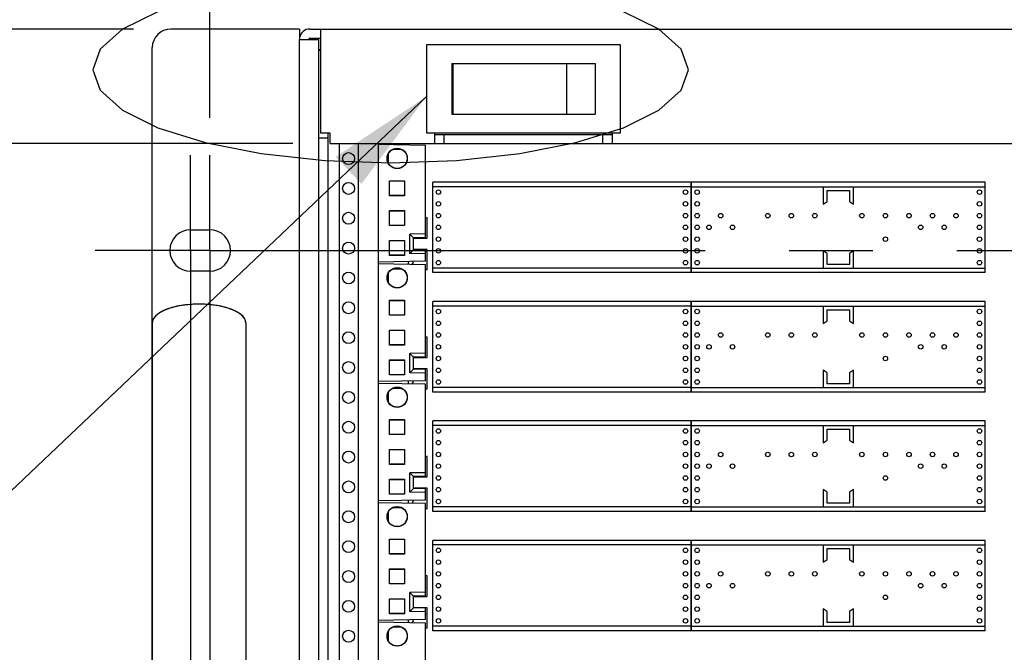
# Model space of a CAD drawing. Header units: inches. Extents: x 0 to 34, y 0 to 22.
# Tile 5 of 31: x 4.8 to 6.5, y 15.7 to 16.8. Entities that reach past the tile are written whole.
import ezdxf

# ---------------------------------------------------------------- set-up
doc = ezdxf.new("R2010")
doc.units = ezdxf.units.IN
doc.header["$LTSCALE"] = 1.87
doc.header["$MEASUREMENT"] = 0
doc.linetypes.add('CENTER', pattern=[0.6, 0.375, -0.075, 0.075, -0.075])
doc.linetypes.add('PHANTOM', pattern=[0.8, 0.45, -0.05, 0.1, -0.05, 0.1, -0.05])
doc.layers.get('0').update_dxf_attribs({"linetype": 'CONTINUOUS'})
for name, color, linetype in [('COSMETIC', 7, 'CONTINUOUS'), ('DEFAULT_1', 7, 'CENTER'), ('DEFAULT_3', 7, 'PHANTOM'), ('DETAIL', 7, 'CONTINUOUS'), ('DIMENSIONS', 7, 'CONTINUOUS')]:
    doc.layers.add(name, color=color, linetype=linetype)
doc.styles.get("Standard").update_dxf_attribs({"font": 'txt', "width": 0.8})
doc.dimstyles.new('DIMSTYLE_2', dxfattribs={"dimtxt": 0.125, "dimasz": 0.18, "dimexe": 0.18, "dimexo": 0.0625, "dimgap": 0.09, "dimtad": 0, "dimtih": 1, "dimtoh": 1, "dimlfac": 4, "dimzin": 4, "dimdsep": 46, "dimtxsty": 'STANDARD', "dimblk": '_FILLED', "dimblk1": '_FILLED', "dimblk2": '_FILLED', "dimcen": 0.09, "dimadec": 0, "dimazin": 0, "dimtp": 0.03, "dimtm": 0.03, "dimtfac": 1, "dimtofl": 0, "dimtmove": 0, "dimatfit": 3, "dimldrblk": '_FILLED', "dimfxl": 1, "dimtolj": 1, "dimtzin": 4, "dimarcsym": 0})

# ---------------------------------------------------------------- blocks, each defined once
blk = doc.blocks.new('_FILLED')
at = {"color": 0, "linetype": 'BYBLOCK'}
blk.add_solid([(0, 0), (-1, 0.1736), (-1, -0.1736)], dxfattribs=at)
blk = doc.blocks.new('*D2')
at = {"layer": 'DIMENSIONS', "color": 2, "linetype": 'CONTINUOUS'}
for p, q in [((5.0074, 16.758), (1.9136, 16.758)), ((2.0386, 16.758), (2.0386, 15.7985)), ((2.0386, 15.016), (2.0386, 15.361)), ((5.0074, 15.016), (1.9136, 15.016))]:
    blk.add_line(p, q, dxfattribs=at)
at = {"layer": 'DIMENSIONS', "color": 2, "linetype": 'CONTINUOUS', "xscale": 0.18, "yscale": 0.18, "zscale": 0.18}
for p, rotation in [((2.0386, 16.758), 90), ((2.0386, 15.016), 270)]:
    blk.add_blockref('_FILLED', p, dxfattribs=dict(at, rotation=rotation))
at = {"layer": 'DIMENSIONS', "color": 2, "linetype": 'CONTINUOUS', "width": 0.8}
for s, p in [('6.97', (1.7886, 15.611)), ('[', (1.7886, 15.4235)), (']', (2.1886, 15.4235)), ('177', (1.8886, 15.4235))]:
    blk.add_text(s, height=0.125, dxfattribs=at).set_placement(p)
blk = doc.blocks.new('*D3')
at = {"layer": 'DIMENSIONS', "color": 2, "linetype": 'CONTINUOUS'}
for p, q in [((5.0074, 16.758), (1.1636, 16.758)), ((1.2886, 16.758), (1.2886, 16.2631)), ((1.2886, 14.8832), (1.2886, 15.8256)), ((5.338, 14.8832), (1.1636, 14.8832))]:
    blk.add_line(p, q, dxfattribs=at)
at = {"layer": 'DIMENSIONS', "color": 2, "linetype": 'CONTINUOUS', "xscale": 0.18, "yscale": 0.18, "zscale": 0.18}
for p, rotation in [((1.2886, 16.758), 90), ((1.2886, 14.8832), 270)]:
    blk.add_blockref('_FILLED', p, dxfattribs=dict(at, rotation=rotation))
at = {"layer": 'DIMENSIONS', "color": 2, "linetype": 'CONTINUOUS', "width": 0.8}
for s, p in [('7.50', (0.9386, 16.0756)), ('[', (0.9386, 15.8881)), ('190.5', (1.0386, 15.8881)), (']', (1.5386, 15.8881))]:
    blk.add_text(s, height=0.125, dxfattribs=at).set_placement(p)
blk = doc.blocks.new('*D28')
at = {"layer": 'DIMENSIONS', "color": 2, "linetype": 'CONTINUOUS'}
for p, q in [((5.1349, 16.6093), (5.1349, 17.633)), ((5.2849, 16.8205), (5.2849, 17.633)), ((5.1349, 17.508), (4.7802, 17.508)), ((5.2849, 17.508), (5.6449, 17.508))]:
    blk.add_line(p, q, dxfattribs=at)
at = {"layer": 'DIMENSIONS', "color": 2, "linetype": 'CONTINUOUS', "xscale": 0.18, "yscale": 0.18, "zscale": 0.18}
blk.add_blockref('_FILLED', (5.1349, 17.508), dxfattribs=at)
at = {"layer": 'DIMENSIONS', "color": 2, "linetype": 'CONTINUOUS', "xscale": 0.18, "yscale": 0.18, "zscale": 0.18, "rotation": 180}
blk.add_blockref('_FILLED', (5.2849, 17.508), dxfattribs=at)
at = {"layer": 'DIMENSIONS', "color": 2, "linetype": 'CONTINUOUS', "width": 0.8}
for s, p in [('[', (4.1177, 17.4455)), (']', (4.6177, 17.4455)), ('.60', (3.6927, 17.4455)), ('15.2', (4.2177, 17.4455))]:
    blk.add_text(s, height=0.125, dxfattribs=at).set_placement(p)
blk = doc.blocks.new('*D30')
at = {"layer": 'DIMENSIONS', "color": 2, "linetype": 'CONTINUOUS'}
for p, q in [((2.7886, 17.1192), (2.5983, 17.1192)), ((2.7886, 16.758), (2.7886, 17.1192)), ((5.0074, 16.758), (2.6636, 16.758)), ((5.2739, 16.566), (2.6636, 16.566)), ((2.7886, 16.566), (2.7886, 16.206))]:
    blk.add_line(p, q, dxfattribs=at)
at = {"layer": 'DIMENSIONS', "color": 2, "linetype": 'CONTINUOUS', "xscale": 0.18, "yscale": 0.18, "zscale": 0.18}
for p, rotation in [((2.7886, 16.758), 270), ((2.7886, 16.566), 90)]:
    blk.add_blockref('_FILLED', p, dxfattribs=dict(at, rotation=rotation))
at = {"layer": 'DIMENSIONS', "color": 2, "linetype": 'CONTINUOUS', "width": 0.8}
for s, p in [('[', (1.9358, 17.0567)), ('19.5', (2.0358, 17.0567)), (']', (2.4358, 17.0567)), ('.77', (1.5108, 17.0567))]:
    blk.add_text(s, height=0.125, dxfattribs=at).set_placement(p)
blk = doc.blocks.new('*D31')
at = {"layer": 'DIMENSIONS', "color": 2, "linetype": 'CONTINUOUS'}
for p, q in [((5.2739, 16.566), (2.6636, 16.566)), ((2.7886, 16.566), (2.7886, 16.1661)), ((2.7886, 15.166), (2.7886, 15.7286)), ((5.2739, 15.166), (2.6636, 15.166))]:
    blk.add_line(p, q, dxfattribs=at)
at = {"layer": 'DIMENSIONS', "color": 2, "linetype": 'CONTINUOUS', "xscale": 0.18, "yscale": 0.18, "zscale": 0.18}
for p, rotation in [((2.7886, 16.566), 90), ((2.7886, 15.166), 270)]:
    blk.add_blockref('_FILLED', p, dxfattribs=dict(at, rotation=rotation))
at = {"layer": 'DIMENSIONS', "color": 2, "linetype": 'CONTINUOUS', "width": 0.8}
for s, p in [('5.60', (2.4386, 15.9786)), ('[', (2.4386, 15.7911)), ('142.2', (2.5386, 15.7911)), (']', (3.0386, 15.7911))]:
    blk.add_text(s, height=0.125, dxfattribs=at).set_placement(p)

msp = doc.modelspace()

# ---------------------------------------------------------------- linework, layer by layer
at = {"color": 3, "linetype": 'CONTINUOUS'}
for p, q in [((5.28489, 16.75801), (5.06989, 16.75801)), ((5.28489, 16.75801), (5.28489, 16.74051)), ((5.30239, 16.75801), (9.51739, 16.75801)), ((5.32089, 16.58351), (5.32089, 16.75801)), ((5.03864, 15.04726), (5.03864, 16.72676)), ((5.31739, 16.72376), (5.32089, 16.72376)), ((5.33639, 16.58351), (5.32089, 16.58351)), ((5.33289, 15.14851), (5.33289, 16.58351)), ((5.33639, 16.56601), (5.33639, 16.58351)), ((5.51126, 16.56601), (5.51126, 16.58351)), ((5.80851, 16.56601), (5.80851, 16.58351)), ((5.33639, 16.56601), (6.59964, 16.56601)), ((5.46739, 16.56601), (5.46739, 16.56359)), ((5.10289, 16.42176), (5.13489, 16.42176)), ((5.13489, 16.35226), (5.10289, 16.35226))]:
    msp.add_line(p, q, dxfattribs=at)
at = {"color": 7, "linetype": 'CONTINUOUS'}
for p, q in [((5.28489, 15.03351), (5.28489, 16.74051)), ((5.28489, 16.74051), (5.31739, 16.74051)), ((5.30239, 16.74251), (5.32089, 16.74251)), ((5.31739, 15.03351), (5.31739, 16.74051)), ((5.49751, 16.73176), (5.49751, 16.58401)), ((5.82226, 16.73176), (5.49751, 16.73176)), ((5.82226, 16.58401), (5.82226, 16.73176)), ((5.32089, 16.72201), (5.31739, 16.72201)), ((5.53989, 16.70026), (5.53989, 16.61551)), ((5.53989, 16.70026), (5.77989, 16.70026)), ((5.54155, 16.70026), (5.54155, 16.61551)), ((5.73197, 16.70026), (5.73197, 16.61551)), ((5.77989, 16.70026), (5.77989, 16.61551)), ((5.53989, 16.61551), (5.77989, 16.61551)), ((5.31739, 16.57601), (5.33289, 16.57601)), ((5.49751, 16.58401), (5.82226, 16.58401)), ((5.51126, 16.58151), (5.80851, 16.58151)), ((5.52701, 16.56601), (5.52701, 16.58151)), ((5.79276, 16.56601), (5.79276, 16.58151)), ((5.35114, 16.56601), (5.35114, 15.16601)), ((5.38314, 16.56601), (5.38314, 15.16601)), ((5.41639, 16.56601), (5.41639, 15.16601)), ((5.49566, 16.56309), (5.41639, 16.56448)), ((5.49566, 16.40863), (5.49566, 16.56309)), ((5.43416, 16.53269), (5.43416, 16.54984)), ((5.44154, 16.55648), (5.4554, 16.55648)), ((5.45522, 16.55648), (5.45522, 16.55656)), ((5.4356, 16.47866), (5.4356, 16.50378)), ((5.4356, 16.50378), (5.43585, 16.50353)), ((5.4356, 16.50378), (5.46074, 16.50378)), ((5.43585, 16.47891), (5.43585, 16.50353)), ((5.43585, 16.50353), (5.46048, 16.50352)), ((5.46074, 16.50378), (5.46048, 16.50352)), ((5.46048, 16.50352), (5.46048, 16.47892)), ((5.46074, 16.50378), (5.46074, 16.47866)), ((5.5081, 16.34997), (5.5081, 16.50155)), ((5.94018, 16.50155), (5.5081, 16.50155)), ((5.94018, 16.4938), (5.5081, 16.4938)), ((5.94018, 16.34997), (5.94018, 16.50155)), ((5.9411, 16.34997), (5.9411, 16.50155)), ((6.43224, 16.50155), (5.9411, 16.50155)), ((5.9411, 16.4938), (6.43224, 16.4938)), ((6.16142, 16.4938), (6.16142, 16.4648)), ((6.21192, 16.4648), (6.21192, 16.4938)), ((6.43224, 16.34997), (6.43224, 16.50155)), ((5.4356, 16.47866), (5.43585, 16.47891)), ((5.46074, 16.47866), (5.4356, 16.47866)), ((5.46048, 16.47892), (5.43585, 16.47891)), ((5.46074, 16.47866), (5.46048, 16.47892)), ((6.16792, 16.4693), (6.16792, 16.48767)), ((6.16792, 16.48767), (6.20542, 16.48767)), ((6.20542, 16.48767), (6.20542, 16.4693)), ((6.16142, 16.4648), (6.16792, 16.4693)), ((6.20542, 16.4693), (6.21192, 16.4648)), ((5.4356, 16.42872), (5.4356, 16.45383)), ((5.4356, 16.45383), (5.43585, 16.45358)), ((5.4356, 16.45383), (5.46074, 16.45383)), ((5.43585, 16.42896), (5.43585, 16.45358)), ((5.43585, 16.45358), (5.46048, 16.45357)), ((5.46074, 16.45383), (5.46048, 16.45357)), ((5.46048, 16.45357), (5.46048, 16.42897)), ((5.46074, 16.45383), (5.46074, 16.42872)), ((5.4356, 16.42872), (5.43585, 16.42896)), ((5.46074, 16.42872), (5.4356, 16.42872)), ((5.46048, 16.42897), (5.43585, 16.42896)), ((5.46074, 16.42872), (5.46048, 16.42897)), ((5.49864, 16.44201), (5.49566, 16.44201)), ((5.49864, 16.40776), (5.49864, 16.44201)), ((5.49566, 16.41488), (5.46966, 16.41442)), ((5.46966, 16.38214), (5.46966, 16.41442)), ((5.46966, 16.41442), (5.47591, 16.40828)), ((5.4356, 16.37877), (5.4356, 16.40388)), ((5.4356, 16.40388), (5.43585, 16.40363)), ((5.4356, 16.40388), (5.46074, 16.40388)), ((5.43585, 16.37902), (5.43585, 16.40363)), ((5.43585, 16.40363), (5.46048, 16.40363)), ((5.46074, 16.40388), (5.46048, 16.40363)), ((5.46048, 16.40363), (5.46048, 16.37902)), ((5.46074, 16.40388), (5.46074, 16.37877)), ((5.49566, 16.40863), (5.47591, 16.40828)), ((5.47591, 16.38828), (5.47591, 16.40828)), ((5.47591, 16.40776), (5.49864, 16.40776)), ((5.4356, 16.37877), (5.43585, 16.37902)), ((5.46074, 16.37877), (5.4356, 16.37877)), ((5.46048, 16.37902), (5.43585, 16.37902)), ((5.46074, 16.37877), (5.46048, 16.37902)), ((5.46966, 16.38214), (5.47591, 16.38828)), ((5.49566, 16.38169), (5.46966, 16.38214)), ((5.49864, 16.38876), (5.47591, 16.38876)), ((5.49566, 16.38794), (5.47591, 16.38828)), ((5.49566, 16.36892), (5.49566, 16.38794)), ((5.49864, 16.35451), (5.49864, 16.38876)), ((6.16142, 16.38672), (6.16142, 16.35772)), ((6.16792, 16.38222), (6.16142, 16.38672)), ((6.16792, 16.36385), (6.16792, 16.38222)), ((6.21192, 16.38672), (6.20542, 16.38222)), ((6.20542, 16.38222), (6.20542, 16.36385)), ((6.21192, 16.35772), (6.21192, 16.38672)), ((5.49566, 16.36892), (5.41639, 16.36754)), ((5.49566, 16.36309), (5.41639, 16.36448)), ((5.46739, 16.36359), (5.46739, 16.36843)), ((5.47539, 16.36701), (5.47314, 16.36349)), ((5.47539, 16.36701), (5.47539, 16.36857)), ((5.49566, 16.20863), (5.49566, 16.36309)), ((6.20542, 16.36385), (6.16792, 16.36385)), ((5.43416, 16.33269), (5.43416, 16.34984)), ((5.44154, 16.35648), (5.4554, 16.35648)), ((5.45522, 16.35648), (5.45522, 16.35656)), ((5.49864, 16.35451), (5.49566, 16.35451)), ((5.94018, 16.35772), (5.5081, 16.35772)), ((5.94018, 16.34997), (5.5081, 16.34997)), ((5.9411, 16.35772), (6.43224, 16.35772)), ((6.43224, 16.34997), (5.9411, 16.34997)), ((5.11726, 16.29713), (5.11651, 16.29713)), ((5.4356, 16.27866), (5.4356, 16.30378)), ((5.4356, 16.30378), (5.43585, 16.30353)), ((5.4356, 16.30378), (5.46074, 16.30378)), ((5.43585, 16.27891), (5.43585, 16.30353)), ((5.43585, 16.30353), (5.46048, 16.30352)), ((5.46074, 16.30378), (5.46048, 16.30352)), ((5.46048, 16.30352), (5.46048, 16.27892)), ((5.46074, 16.30378), (5.46074, 16.27866)), ((5.5081, 16.14997), (5.5081, 16.30155)), ((5.94018, 16.30155), (5.5081, 16.30155)), ((5.94018, 16.2938), (5.5081, 16.2938)), ((5.94018, 16.14997), (5.94018, 16.30155)), ((5.9411, 16.14997), (5.9411, 16.30155)), ((6.43224, 16.30155), (5.9411, 16.30155)), ((5.9411, 16.2938), (6.43224, 16.2938)), ((6.16142, 16.2938), (6.16142, 16.2648)), ((6.21192, 16.2648), (6.21192, 16.2938)), ((6.43224, 16.14997), (6.43224, 16.30155)), ((5.4356, 16.27866), (5.43585, 16.27891)), ((5.46074, 16.27866), (5.4356, 16.27866)), ((5.46048, 16.27892), (5.43585, 16.27891)), ((5.46074, 16.27866), (5.46048, 16.27892)), ((6.16792, 16.2693), (6.16792, 16.28767)), ((6.16792, 16.28767), (6.20542, 16.28767)), ((6.20542, 16.28767), (6.20542, 16.2693)), ((5.03876, 16.26588), (5.03876, 15.50813)), ((5.19501, 16.26588), (5.19446, 16.26959)), ((5.19501, 16.26588), (5.19501, 15.50813)), ((6.16142, 16.2648), (6.16792, 16.2693)), ((6.20542, 16.2693), (6.21192, 16.2648)), ((5.4356, 16.22872), (5.4356, 16.25383)), ((5.4356, 16.25383), (5.43585, 16.25358)), ((5.4356, 16.25383), (5.46074, 16.25383)), ((5.43585, 16.22896), (5.43585, 16.25358)), ((5.43585, 16.25358), (5.46048, 16.25357)), ((5.46074, 16.25383), (5.46048, 16.25357)), ((5.46048, 16.25357), (5.46048, 16.22897)), ((5.46074, 16.25383), (5.46074, 16.22872)), ((5.4356, 16.22872), (5.43585, 16.22896)), ((5.46074, 16.22872), (5.4356, 16.22872)), ((5.46048, 16.22897), (5.43585, 16.22896)), ((5.46074, 16.22872), (5.46048, 16.22897)), ((5.49864, 16.24201), (5.49566, 16.24201)), ((5.49864, 16.20776), (5.49864, 16.24201)), ((5.49566, 16.21488), (5.46966, 16.21442)), ((5.46966, 16.18214), (5.46966, 16.21442)), ((5.46966, 16.21442), (5.47591, 16.20828)), ((5.4356, 16.17877), (5.4356, 16.20388)), ((5.4356, 16.20388), (5.43585, 16.20363)), ((5.4356, 16.20388), (5.46074, 16.20388)), ((5.43585, 16.17902), (5.43585, 16.20363)), ((5.43585, 16.20363), (5.46048, 16.20363)), ((5.46074, 16.20388), (5.46048, 16.20363)), ((5.46048, 16.20363), (5.46048, 16.17902)), ((5.46074, 16.20388), (5.46074, 16.17877)), ((5.49566, 16.20863), (5.47591, 16.20828)), ((5.47591, 16.18828), (5.47591, 16.20828)), ((5.47591, 16.20776), (5.49864, 16.20776)), ((5.4356, 16.17877), (5.43585, 16.17902)), ((5.46074, 16.17877), (5.4356, 16.17877)), ((5.46048, 16.17902), (5.43585, 16.17902)), ((5.46074, 16.17877), (5.46048, 16.17902)), ((5.46966, 16.18214), (5.47591, 16.18828)), ((5.49566, 16.18169), (5.46966, 16.18214)), ((5.49864, 16.18876), (5.47591, 16.18876)), ((5.49566, 16.18794), (5.47591, 16.18828)), ((5.49566, 16.16892), (5.49566, 16.18794)), ((5.49864, 16.15451), (5.49864, 16.18876)), ((6.16142, 16.18672), (6.16142, 16.15772)), ((6.16792, 16.18222), (6.16142, 16.18672)), ((6.16792, 16.16385), (6.16792, 16.18222)), ((6.21192, 16.18672), (6.20542, 16.18222)), ((6.20542, 16.18222), (6.20542, 16.16385)), ((6.21192, 16.15772), (6.21192, 16.18672)), ((5.49566, 16.16892), (5.41639, 16.16754)), ((5.49566, 16.16309), (5.41639, 16.16448)), ((5.46739, 16.16359), (5.46739, 16.16843)), ((5.47539, 16.16701), (5.47314, 16.16349)), ((5.47539, 16.16701), (5.47539, 16.16857)), ((5.49566, 16.00863), (5.49566, 16.16309)), ((6.20542, 16.16385), (6.16792, 16.16385)), ((5.43416, 16.13269), (5.43416, 16.14984)), ((5.44154, 16.15648), (5.4554, 16.15648)), ((5.45522, 16.15648), (5.45522, 16.15656)), ((5.49864, 16.15451), (5.49566, 16.15451)), ((5.94018, 16.15772), (5.5081, 16.15772)), ((5.94018, 16.14997), (5.5081, 16.14997)), ((5.9411, 16.15772), (6.43224, 16.15772)), ((6.43224, 16.14997), (5.9411, 16.14997)), ((5.4356, 16.07866), (5.4356, 16.10378)), ((5.4356, 16.10378), (5.43585, 16.10353)), ((5.4356, 16.10378), (5.46074, 16.10378)), ((5.43585, 16.07891), (5.43585, 16.10353)), ((5.43585, 16.10353), (5.46048, 16.10352)), ((5.46074, 16.10378), (5.46048, 16.10352)), ((5.46048, 16.10352), (5.46048, 16.07892)), ((5.46074, 16.10378), (5.46074, 16.07866)), ((5.5081, 15.94997), (5.5081, 16.10155)), ((5.94018, 16.10155), (5.5081, 16.10155)), ((5.94018, 15.94997), (5.94018, 16.10155)), ((5.9411, 15.94997), (5.9411, 16.10155)), ((6.43224, 16.10155), (5.9411, 16.10155)), ((6.43224, 15.94997), (6.43224, 16.10155)), ((5.94018, 16.0938), (5.5081, 16.0938)), ((5.9411, 16.0938), (6.43224, 16.0938)), ((6.16142, 16.0938), (6.16142, 16.0648)), ((6.16792, 16.0693), (6.16792, 16.08767)), ((6.16792, 16.08767), (6.20542, 16.08767)), ((6.20542, 16.08767), (6.20542, 16.0693)), ((6.21192, 16.0648), (6.21192, 16.0938)), ((5.4356, 16.07866), (5.43585, 16.07891)), ((5.46074, 16.07866), (5.4356, 16.07866)), ((5.46048, 16.07892), (5.43585, 16.07891)), ((5.46074, 16.07866), (5.46048, 16.07892)), ((6.16142, 16.0648), (6.16792, 16.0693)), ((6.20542, 16.0693), (6.21192, 16.0648)), ((5.4356, 16.02872), (5.4356, 16.05383)), ((5.4356, 16.05383), (5.43585, 16.05358)), ((5.4356, 16.05383), (5.46074, 16.05383)), ((5.43585, 16.02896), (5.43585, 16.05358)), ((5.43585, 16.05358), (5.46048, 16.05357)), ((5.46074, 16.05383), (5.46048, 16.05357)), ((5.46048, 16.05357), (5.46048, 16.02897)), ((5.46074, 16.05383), (5.46074, 16.02872)), ((5.49864, 16.04201), (5.49566, 16.04201)), ((5.49864, 16.00776), (5.49864, 16.04201)), ((5.4356, 16.02872), (5.43585, 16.02896)), ((5.46074, 16.02872), (5.4356, 16.02872)), ((5.46048, 16.02897), (5.43585, 16.02896)), ((5.46074, 16.02872), (5.46048, 16.02897)), ((5.49566, 16.01488), (5.46966, 16.01442)), ((5.46966, 15.98214), (5.46966, 16.01442)), ((5.46966, 16.01442), (5.47591, 16.00828)), ((5.4356, 15.97877), (5.4356, 16.00388)), ((5.4356, 16.00388), (5.43585, 16.00363)), ((5.4356, 16.00388), (5.46074, 16.00388)), ((5.43585, 15.97902), (5.43585, 16.00363)), ((5.43585, 16.00363), (5.46048, 16.00363)), ((5.46074, 16.00388), (5.46048, 16.00363)), ((5.46048, 16.00363), (5.46048, 15.97902)), ((5.46074, 16.00388), (5.46074, 15.97877)), ((5.49566, 16.00863), (5.47591, 16.00828)), ((5.47591, 15.98828), (5.47591, 16.00828)), ((5.47591, 16.00776), (5.49864, 16.00776)), ((5.46966, 15.98214), (5.47591, 15.98828)), ((5.49566, 15.98169), (5.46966, 15.98214)), ((5.49864, 15.98876), (5.47591, 15.98876)), ((5.49566, 15.98794), (5.47591, 15.98828)), ((5.49566, 15.96892), (5.49566, 15.98794)), ((5.49864, 15.95451), (5.49864, 15.98876)), ((6.16142, 15.98672), (6.16142, 15.95772)), ((6.16792, 15.98222), (6.16142, 15.98672)), ((6.16792, 15.96385), (6.16792, 15.98222)), ((6.21192, 15.98672), (6.20542, 15.98222)), ((6.20542, 15.98222), (6.20542, 15.96385)), ((6.21192, 15.95772), (6.21192, 15.98672)), ((5.49566, 15.96892), (5.41639, 15.96754)), ((5.49566, 15.96309), (5.41639, 15.96448)), ((5.4356, 15.97877), (5.43585, 15.97902)), ((5.46074, 15.97877), (5.4356, 15.97877)), ((5.46048, 15.97902), (5.43585, 15.97902)), ((5.46074, 15.97877), (5.46048, 15.97902)), ((5.46739, 15.96359), (5.46739, 15.96843)), ((5.47539, 15.96701), (5.47314, 15.96349)), ((5.47539, 15.96701), (5.47539, 15.96857)), ((5.43416, 15.93269), (5.43416, 15.94984)), ((5.44154, 15.95648), (5.4554, 15.95648)), ((5.45522, 15.95648), (5.45522, 15.95656)), ((5.49566, 15.80863), (5.49566, 15.96309)), ((5.49864, 15.95451), (5.49566, 15.95451)), ((5.94018, 15.95772), (5.5081, 15.95772)), ((5.94018, 15.94997), (5.5081, 15.94997)), ((5.9411, 15.95772), (6.43224, 15.95772)), ((6.43224, 15.94997), (5.9411, 15.94997)), ((6.20542, 15.96385), (6.16792, 15.96385)), ((5.4356, 15.87866), (5.4356, 15.90378)), ((5.4356, 15.90378), (5.43585, 15.90353)), ((5.4356, 15.90378), (5.46074, 15.90378)), ((5.43585, 15.87891), (5.43585, 15.90353)), ((5.43585, 15.90353), (5.46048, 15.90352)), ((5.46074, 15.90378), (5.46048, 15.90352)), ((5.46048, 15.90352), (5.46048, 15.87892)), ((5.46074, 15.90378), (5.46074, 15.87866)), ((5.5081, 15.74997), (5.5081, 15.90155)), ((5.94018, 15.90155), (5.5081, 15.90155)), ((5.94018, 15.74997), (5.94018, 15.90155)), ((5.9411, 15.74997), (5.9411, 15.90155)), ((6.43224, 15.90155), (5.9411, 15.90155)), ((6.43224, 15.74997), (6.43224, 15.90155)), ((5.94018, 15.8938), (5.5081, 15.8938)), ((5.9411, 15.8938), (6.43224, 15.8938)), ((6.16142, 15.8938), (6.16142, 15.8648)), ((6.16792, 15.8693), (6.16792, 15.88767)), ((6.16792, 15.88767), (6.20542, 15.88767)), ((6.20542, 15.88767), (6.20542, 15.8693)), ((6.21192, 15.8648), (6.21192, 15.8938)), ((5.4356, 15.87866), (5.43585, 15.87891)), ((5.46074, 15.87866), (5.4356, 15.87866)), ((5.46048, 15.87892), (5.43585, 15.87891)), ((5.46074, 15.87866), (5.46048, 15.87892)), ((6.16142, 15.8648), (6.16792, 15.8693)), ((6.20542, 15.8693), (6.21192, 15.8648)), ((5.4356, 15.82872), (5.4356, 15.85383)), ((5.4356, 15.85383), (5.43585, 15.85358)), ((5.4356, 15.85383), (5.46074, 15.85383)), ((5.43585, 15.82896), (5.43585, 15.85358)), ((5.43585, 15.85358), (5.46048, 15.85357)), ((5.46074, 15.85383), (5.46048, 15.85357)), ((5.46048, 15.85357), (5.46048, 15.82897)), ((5.46074, 15.85383), (5.46074, 15.82872)), ((5.49864, 15.84201), (5.49566, 15.84201)), ((5.49864, 15.80776), (5.49864, 15.84201)), ((5.4356, 15.82872), (5.43585, 15.82896)), ((5.46074, 15.82872), (5.4356, 15.82872)), ((5.46048, 15.82897), (5.43585, 15.82896)), ((5.46074, 15.82872), (5.46048, 15.82897)), ((5.4356, 15.77877), (5.4356, 15.80388)), ((5.4356, 15.80388), (5.43585, 15.80363)), ((5.4356, 15.80388), (5.46074, 15.80388)), ((5.43585, 15.77902), (5.43585, 15.80363)), ((5.43585, 15.80363), (5.46048, 15.80363)), ((5.46074, 15.80388), (5.46048, 15.80363)), ((5.46048, 15.80363), (5.46048, 15.77902)), ((5.46074, 15.80388), (5.46074, 15.77877)), ((5.49566, 15.81488), (5.46966, 15.81442)), ((5.46966, 15.78214), (5.46966, 15.81442)), ((5.46966, 15.81442), (5.47591, 15.80828)), ((5.49566, 15.80863), (5.47591, 15.80828)), ((5.47591, 15.78828), (5.47591, 15.80828)), ((5.47591, 15.80776), (5.49864, 15.80776)), ((5.46966, 15.78214), (5.47591, 15.78828)), ((5.49864, 15.78876), (5.47591, 15.78876)), ((5.49566, 15.78794), (5.47591, 15.78828)), ((5.49566, 15.76892), (5.49566, 15.78794)), ((5.49864, 15.75451), (5.49864, 15.78876)), ((6.16142, 15.78672), (6.16142, 15.75772)), ((6.16792, 15.78222), (6.16142, 15.78672)), ((6.21192, 15.78672), (6.20542, 15.78222)), ((6.21192, 15.75772), (6.21192, 15.78672)), ((5.49566, 15.76892), (5.41639, 15.76754)), ((5.4356, 15.77877), (5.43585, 15.77902)), ((5.46074, 15.77877), (5.4356, 15.77877)), ((5.46048, 15.77902), (5.43585, 15.77902)), ((5.46074, 15.77877), (5.46048, 15.77902)), ((5.46739, 15.76359), (5.46739, 15.76843)), ((5.49566, 15.78169), (5.46966, 15.78214)), ((5.47539, 15.76701), (5.47314, 15.76349)), ((5.47539, 15.76701), (5.47539, 15.76857)), ((6.16792, 15.76385), (6.16792, 15.78222)), ((6.20542, 15.78222), (6.20542, 15.76385)), ((5.49566, 15.76309), (5.41639, 15.76448)), ((5.44154, 15.75648), (5.4554, 15.75648)), ((5.45522, 15.75648), (5.45522, 15.75656)), ((5.49566, 15.60863), (5.49566, 15.76309)), ((5.49864, 15.75451), (5.49566, 15.75451)), ((5.94018, 15.75772), (5.5081, 15.75772)), ((5.9411, 15.75772), (6.43224, 15.75772)), ((6.20542, 15.76385), (6.16792, 15.76385)), ((5.43416, 15.73269), (5.43416, 15.74984)), ((5.94018, 15.74997), (5.5081, 15.74997)), ((6.43224, 15.74997), (5.9411, 15.74997))]:
    msp.add_line(p, q, dxfattribs=at)
for points in [[(5.11651, 16.29713), (5.10728, 16.29691), (5.09803, 16.29624), (5.08897, 16.29511), (5.0803, 16.29354), (5.07222, 16.29157), (5.06489, 16.28925), (5.05838, 16.28663), (5.05261, 16.28369), (5.04771, 16.28044), (5.04381, 16.27695), (5.04099, 16.27331), (5.03931, 16.26959), (5.03876, 16.26588)], [(5.14481, 16.29511), (5.13574, 16.29624), (5.12649, 16.29691), (5.11726, 16.29713)], [(5.19446, 16.26959), (5.19279, 16.27331), (5.18997, 16.27695), (5.18607, 16.28044), (5.18116, 16.28369), (5.1754, 16.28663), (5.16889, 16.28925), (5.16156, 16.29157), (5.15347, 16.29354), (5.14481, 16.29511)]]:
    msp.add_lwpolyline(points, dxfattribs=at)
for centre, radius in [((5.44843, 16.54127), 0.01699), ((5.36714, 16.54101), 0.01), ((5.36714, 16.49101), 0.01), ((5.51745, 16.48481), 0.00375), ((5.93083, 16.48481), 0.00375), ((5.95045, 16.48481), 0.00375), ((6.42289, 16.48481), 0.00375), ((5.51745, 16.46513), 0.00375), ((5.93083, 16.46513), 0.00375), ((5.95045, 16.46513), 0.00375), ((6.42289, 16.46513), 0.00375), ((5.36714, 16.44101), 0.01), ((5.51745, 16.44544), 0.00375), ((5.93083, 16.44544), 0.00375), ((5.95045, 16.44544), 0.00375), ((5.98982, 16.44544), 0.00375), ((6.06856, 16.44544), 0.00375), ((6.10793, 16.44544), 0.00375), ((6.1473, 16.44544), 0.00375), ((6.22604, 16.44544), 0.00375), ((6.26541, 16.44544), 0.00375), ((6.30478, 16.44544), 0.00375), ((6.34415, 16.44544), 0.00375), ((6.38352, 16.44544), 0.00375), ((6.42289, 16.44544), 0.00375), ((5.51745, 16.42576), 0.00375), ((5.93083, 16.42576), 0.00375), ((5.95045, 16.42576), 0.00375), ((5.97013, 16.42576), 0.00375), ((6.0095, 16.42576), 0.00375), ((6.32446, 16.42576), 0.00375), ((6.36383, 16.42576), 0.00375), ((6.42289, 16.42576), 0.00375), ((5.51745, 16.40607), 0.00375), ((5.93083, 16.40607), 0.00375), ((5.95045, 16.40607), 0.00375), ((6.26541, 16.40607), 0.00375), ((6.42289, 16.40607), 0.00375), ((5.36714, 16.39101), 0.01), ((5.51745, 16.38639), 0.00375), ((5.93083, 16.38639), 0.00375), ((5.95045, 16.38639), 0.00375), ((6.42289, 16.38639), 0.00375), ((5.51745, 16.3667), 0.00375), ((5.93083, 16.3667), 0.00375), ((5.95045, 16.3667), 0.00375), ((6.42289, 16.3667), 0.00375), ((5.36714, 16.34101), 0.01), ((5.44843, 16.34127), 0.01699), ((5.36714, 16.29101), 0.01), ((5.51745, 16.28481), 0.00375), ((5.93083, 16.28481), 0.00375), ((5.95045, 16.28481), 0.00375), ((6.42289, 16.28481), 0.00375), ((5.51745, 16.26513), 0.00375), ((5.93083, 16.26513), 0.00375), ((5.95045, 16.26513), 0.00375), ((6.42289, 16.26513), 0.00375), ((5.36714, 16.24101), 0.01), ((5.51745, 16.24544), 0.00375), ((5.93083, 16.24544), 0.00375), ((5.95045, 16.24544), 0.00375), ((5.98982, 16.24544), 0.00375), ((6.06856, 16.24544), 0.00375), ((6.10793, 16.24544), 0.00375), ((6.1473, 16.24544), 0.00375), ((6.22604, 16.24544), 0.00375), ((6.26541, 16.24544), 0.00375), ((6.30478, 16.24544), 0.00375), ((6.34415, 16.24544), 0.00375), ((6.38352, 16.24544), 0.00375), ((6.42289, 16.24544), 0.00375), ((5.51745, 16.22576), 0.00375), ((5.93083, 16.22576), 0.00375), ((5.95045, 16.22576), 0.00375), ((5.97013, 16.22576), 0.00375), ((6.0095, 16.22576), 0.00375), ((6.32446, 16.22576), 0.00375), ((6.36383, 16.22576), 0.00375), ((6.42289, 16.22576), 0.00375), ((5.36714, 16.19101), 0.01), ((5.51745, 16.20607), 0.00375), ((5.93083, 16.20607), 0.00375), ((5.95045, 16.20607), 0.00375), ((6.26541, 16.20607), 0.00375), ((6.42289, 16.20607), 0.00375), ((5.51745, 16.18639), 0.00375), ((5.93083, 16.18639), 0.00375), ((5.95045, 16.18639), 0.00375), ((6.42289, 16.18639), 0.00375), ((5.51745, 16.1667), 0.00375), ((5.93083, 16.1667), 0.00375), ((5.95045, 16.1667), 0.00375), ((6.42289, 16.1667), 0.00375), ((5.36714, 16.14101), 0.01), ((5.44843, 16.14127), 0.01699), ((5.36714, 16.09101), 0.01), ((5.51745, 16.08481), 0.00375), ((5.93083, 16.08481), 0.00375), ((5.95045, 16.08481), 0.00375), ((6.42289, 16.08481), 0.00375), ((5.51745, 16.06513), 0.00375), ((5.93083, 16.06513), 0.00375), ((5.95045, 16.06513), 0.00375), ((6.42289, 16.06513), 0.00375), ((5.36714, 16.04101), 0.01), ((5.51745, 16.04544), 0.00375), ((5.93083, 16.04544), 0.00375), ((5.95045, 16.04544), 0.00375), ((5.98982, 16.04544), 0.00375), ((6.06856, 16.04544), 0.00375), ((6.10793, 16.04544), 0.00375), ((6.1473, 16.04544), 0.00375), ((6.22604, 16.04544), 0.00375), ((6.26541, 16.04544), 0.00375), ((6.30478, 16.04544), 0.00375), ((6.34415, 16.04544), 0.00375), ((6.38352, 16.04544), 0.00375), ((6.42289, 16.04544), 0.00375), ((5.51745, 16.02576), 0.00375), ((5.93083, 16.02576), 0.00375), ((5.95045, 16.02576), 0.00375), ((5.97013, 16.02576), 0.00375), ((6.0095, 16.02576), 0.00375), ((6.32446, 16.02576), 0.00375), ((6.36383, 16.02576), 0.00375), ((6.42289, 16.02576), 0.00375), ((5.36714, 15.99101), 0.01), ((5.51745, 16.00607), 0.00375), ((5.93083, 16.00607), 0.00375), ((5.95045, 16.00607), 0.00375), ((6.26541, 16.00607), 0.00375), ((6.42289, 16.00607), 0.00375), ((5.51745, 15.98639), 0.00375), ((5.93083, 15.98639), 0.00375), ((5.95045, 15.98639), 0.00375), ((6.42289, 15.98639), 0.00375), ((5.51745, 15.9667), 0.00375), ((5.93083, 15.9667), 0.00375), ((5.95045, 15.9667), 0.00375), ((6.42289, 15.9667), 0.00375), ((5.36714, 15.94101), 0.01), ((5.44843, 15.94127), 0.01699), ((5.36714, 15.89101), 0.01), ((5.51745, 15.88481), 0.00375), ((5.93083, 15.88481), 0.00375), ((5.95045, 15.88481), 0.00375), ((6.42289, 15.88481), 0.00375), ((5.51745, 15.86513), 0.00375), ((5.93083, 15.86513), 0.00375), ((5.95045, 15.86513), 0.00375), ((6.42289, 15.86513), 0.00375), ((5.36714, 15.84101), 0.01), ((5.51745, 15.84544), 0.00375), ((5.93083, 15.84544), 0.00375), ((5.95045, 15.84544), 0.00375), ((5.98982, 15.84544), 0.00375), ((6.06856, 15.84544), 0.00375), ((6.10793, 15.84544), 0.00375), ((6.1473, 15.84544), 0.00375), ((6.22604, 15.84544), 0.00375), ((6.26541, 15.84544), 0.00375), ((6.30478, 15.84544), 0.00375), ((6.34415, 15.84544), 0.00375), ((6.38352, 15.84544), 0.00375), ((6.42289, 15.84544), 0.00375), ((5.51745, 15.82576), 0.00375), ((5.93083, 15.82576), 0.00375), ((5.95045, 15.82576), 0.00375), ((5.97013, 15.82576), 0.00375), ((6.0095, 15.82576), 0.00375), ((6.32446, 15.82576), 0.00375), ((6.36383, 15.82576), 0.00375), ((6.42289, 15.82576), 0.00375), ((5.36714, 15.79101), 0.01), ((5.51745, 15.80607), 0.00375), ((5.93083, 15.80607), 0.00375), ((5.95045, 15.80607), 0.00375), ((6.26541, 15.80607), 0.00375), ((6.42289, 15.80607), 0.00375), ((5.51745, 15.78639), 0.00375), ((5.93083, 15.78639), 0.00375), ((5.95045, 15.78639), 0.00375), ((6.42289, 15.78639), 0.00375), ((5.51745, 15.7667), 0.00375), ((5.93083, 15.7667), 0.00375), ((5.95045, 15.7667), 0.00375), ((6.42289, 15.7667), 0.00375), ((5.36714, 15.74101), 0.01), ((5.44843, 15.74127), 0.01699)]:
    msp.add_circle(centre, radius, dxfattribs=at)
at = {"color": 3, "linetype": 'CONTINUOUS'}
for centre, radius, start, end in [((5.06989, 16.72676), 0.03125, 90, 180), ((5.30239, 16.74051), 0.0175, 90, 169.81826), ((5.10289, 16.38701), 0.03475, 90, 270), ((5.13489, 16.38701), 0.03475, 270, 90)]:
    msp.add_arc(centre, radius, start, end, dxfattribs=at)
at = {"color": 7, "linetype": 'CONTINUOUS'}
msp.add_arc((5.30239, 16.74051), 0.002, 90, 180, dxfattribs=at)
for points, knots in [([(5.44843, 16.52453), (5.44718, 16.52453), (5.44467, 16.52481), (5.4411, 16.52606), (5.4379, 16.52807), (5.43523, 16.53074), (5.43321, 16.53394), (5.43197, 16.53751), (5.43154, 16.54127), (5.43197, 16.54502), (5.43321, 16.54859), (5.43523, 16.55179), (5.4379, 16.55446), (5.4411, 16.55648), (5.44467, 16.55773), (5.44718, 16.55801), (5.44843, 16.55801)], [0, 0, 0, 0, 0.0713843, 0.1430617, 0.2141618, 0.2859311, 0.3570141, 0.4286612, 0.5, 0.5713388, 0.6429859, 0.7140689, 0.7858383, 0.8569383, 0.9286157, 1, 1, 1, 1]), ([(5.44843, 16.55801), (5.44921, 16.55801), (5.45076, 16.5579), (5.45305, 16.55741), (5.45451, 16.55688), (5.45522, 16.55656)], [0, 0, 0, 0, 0.3333472, 0.666681, 1, 1, 1, 1]), ([(5.4554, 16.55648), (5.45655, 16.55596), (5.45873, 16.55464), (5.46146, 16.552), (5.46353, 16.5488), (5.46483, 16.54523), (5.46531, 16.54145), (5.46492, 16.53767), (5.46369, 16.53406), (5.46169, 16.53082), (5.45902, 16.52812), (5.4558, 16.52608), (5.45221, 16.52481), (5.44969, 16.52453), (5.44843, 16.52453)], [0, 0, 0, 0, 0.0832584, 0.1669453, 0.2498058, 0.3335489, 0.4165434, 0.4999917, 0.5834951, 0.6664564, 0.7502104, 0.8330976, 0.9167475, 1, 1, 1, 1]), ([(5.45522, 16.55656), (5.45524, 16.55655), (5.45528, 16.55654), (5.45534, 16.55651), (5.45538, 16.55649), (5.4554, 16.55648)], [0, 0, 0, 0, 0.3333341, 0.6666674, 1, 1, 1, 1]), ([(5.44843, 16.32453), (5.44718, 16.32453), (5.44467, 16.32481), (5.4411, 16.32606), (5.4379, 16.32807), (5.43523, 16.33074), (5.43321, 16.33394), (5.43197, 16.33751), (5.43154, 16.34127), (5.43197, 16.34502), (5.43321, 16.34859), (5.43523, 16.35179), (5.4379, 16.35446), (5.4411, 16.35648), (5.44467, 16.35773), (5.44718, 16.35801), (5.44843, 16.35801)], [0, 0, 0, 0, 0.0713843, 0.1430617, 0.2141618, 0.2859311, 0.3570141, 0.4286612, 0.5, 0.5713388, 0.6429859, 0.7140689, 0.7858383, 0.8569383, 0.9286157, 1, 1, 1, 1]), ([(5.44843, 16.35801), (5.44921, 16.35801), (5.45076, 16.3579), (5.45305, 16.35741), (5.45451, 16.35688), (5.45522, 16.35656)], [0, 0, 0, 0, 0.3333472, 0.666681, 1, 1, 1, 1]), ([(5.4554, 16.35648), (5.45655, 16.35596), (5.45873, 16.35464), (5.46146, 16.352), (5.46353, 16.3488), (5.46483, 16.34523), (5.46531, 16.34145), (5.46492, 16.33767), (5.46369, 16.33406), (5.46169, 16.33082), (5.45902, 16.32812), (5.4558, 16.32608), (5.45221, 16.32481), (5.44969, 16.32453), (5.44843, 16.32453)], [0, 0, 0, 0, 0.0832584, 0.1669453, 0.2498058, 0.3335489, 0.4165434, 0.4999917, 0.5834951, 0.6664564, 0.7502104, 0.8330976, 0.9167475, 1, 1, 1, 1]), ([(5.45522, 16.35656), (5.45524, 16.35655), (5.45528, 16.35654), (5.45534, 16.35651), (5.45538, 16.35649), (5.4554, 16.35648)], [0, 0, 0, 0, 0.3333341, 0.6666674, 1, 1, 1, 1]), ([(5.11651, 16.29713), (5.11155, 16.29713), (5.10144, 16.29675), (5.08656, 16.29495), (5.07515, 16.29248), (5.06699, 16.29004), (5.06145, 16.28801), (5.05642, 16.28579), (5.05033, 16.28251), (5.0442, 16.27792), (5.03972, 16.27194), (5.03876, 16.26788), (5.03876, 16.26588)], [0, 0, 0, 0, 0.125, 0.25, 0.375, 0.4375, 0.5, 0.5625, 0.625, 0.75, 0.875, 1, 1, 1, 1]), ([(5.13877, 16.29591), (5.13662, 16.29616), (5.12947, 16.29686), (5.12222, 16.29713), (5.11726, 16.29713)], [0, 0, 0, 0, 0.3026164, 1, 1, 1, 1]), ([(5.19444, 16.26968), (5.19421, 16.27043), (5.19312, 16.27319), (5.18957, 16.27792), (5.18345, 16.28251), (5.17736, 16.28579), (5.17233, 16.28801), (5.16678, 16.29004), (5.15862, 16.29248), (5.1492, 16.29452), (5.14156, 16.29559), (5.13877, 16.29591)], [0, 0, 0, 0, 0.0624831, 0.2309174, 0.3993517, 0.4835688, 0.567786, 0.6520031, 0.7362203, 0.9046546, 1, 1, 1, 1]), ([(5.44843, 16.12453), (5.44718, 16.12453), (5.44467, 16.12481), (5.4411, 16.12606), (5.4379, 16.12807), (5.43523, 16.13074), (5.43321, 16.13394), (5.43197, 16.13751), (5.43154, 16.14127), (5.43197, 16.14502), (5.43321, 16.14859), (5.43523, 16.15179), (5.4379, 16.15446), (5.4411, 16.15648), (5.44467, 16.15773), (5.44718, 16.15801), (5.44843, 16.15801)], [0, 0, 0, 0, 0.0713843, 0.1430617, 0.2141618, 0.2859311, 0.3570141, 0.4286612, 0.5, 0.5713388, 0.6429859, 0.7140689, 0.7858383, 0.8569383, 0.9286157, 1, 1, 1, 1]), ([(5.44843, 16.15801), (5.44921, 16.15801), (5.45076, 16.1579), (5.45305, 16.15741), (5.45451, 16.15688), (5.45522, 16.15656)], [0, 0, 0, 0, 0.3333472, 0.666681, 1, 1, 1, 1]), ([(5.4554, 16.15648), (5.45655, 16.15596), (5.45873, 16.15464), (5.46146, 16.152), (5.46353, 16.1488), (5.46483, 16.14523), (5.46531, 16.14145), (5.46492, 16.13767), (5.46369, 16.13406), (5.46169, 16.13082), (5.45902, 16.12812), (5.4558, 16.12608), (5.45221, 16.12481), (5.44969, 16.12453), (5.44843, 16.12453)], [0, 0, 0, 0, 0.0832584, 0.1669453, 0.2498058, 0.3335489, 0.4165434, 0.4999917, 0.5834951, 0.6664564, 0.7502104, 0.8330976, 0.9167475, 1, 1, 1, 1]), ([(5.45522, 16.15656), (5.45524, 16.15655), (5.45528, 16.15654), (5.45534, 16.15651), (5.45538, 16.15649), (5.4554, 16.15648)], [0, 0, 0, 0, 0.3333341, 0.6666674, 1, 1, 1, 1]), ([(5.44843, 15.92453), (5.44718, 15.92453), (5.44467, 15.92481), (5.4411, 15.92606), (5.4379, 15.92807), (5.43523, 15.93074), (5.43321, 15.93394), (5.43197, 15.93751), (5.43154, 15.94127), (5.43197, 15.94502), (5.43321, 15.94859), (5.43523, 15.95179), (5.4379, 15.95446), (5.4411, 15.95648), (5.44467, 15.95773), (5.44718, 15.95801), (5.44843, 15.95801)], [0, 0, 0, 0, 0.0713843, 0.1430617, 0.2141618, 0.2859311, 0.3570141, 0.4286612, 0.5, 0.5713388, 0.6429859, 0.7140689, 0.7858383, 0.8569383, 0.9286157, 1, 1, 1, 1]), ([(5.44843, 15.95801), (5.44921, 15.95801), (5.45076, 15.9579), (5.45305, 15.95741), (5.45451, 15.95688), (5.45522, 15.95656)], [0, 0, 0, 0, 0.3333472, 0.666681, 1, 1, 1, 1]), ([(5.4554, 15.95648), (5.45655, 15.95596), (5.45873, 15.95464), (5.46146, 15.952), (5.46353, 15.9488), (5.46483, 15.94523), (5.46531, 15.94145), (5.46492, 15.93767), (5.46369, 15.93406), (5.46169, 15.93082), (5.45902, 15.92812), (5.4558, 15.92608), (5.45221, 15.92481), (5.44969, 15.92453), (5.44843, 15.92453)], [0, 0, 0, 0, 0.0832584, 0.1669453, 0.2498058, 0.3335489, 0.4165434, 0.4999917, 0.5834951, 0.6664564, 0.7502104, 0.8330976, 0.9167475, 1, 1, 1, 1]), ([(5.45522, 15.95656), (5.45524, 15.95655), (5.45528, 15.95654), (5.45534, 15.95651), (5.45538, 15.95649), (5.4554, 15.95648)], [0, 0, 0, 0, 0.3333341, 0.6666674, 1, 1, 1, 1]), ([(5.44843, 15.72453), (5.44718, 15.72453), (5.44467, 15.72481), (5.4411, 15.72606), (5.4379, 15.72807), (5.43523, 15.73074), (5.43321, 15.73394), (5.43197, 15.73751), (5.43154, 15.74127), (5.43197, 15.74502), (5.43321, 15.74859), (5.43523, 15.75179), (5.4379, 15.75446), (5.4411, 15.75648), (5.44467, 15.75773), (5.44718, 15.75801), (5.44843, 15.75801)], [0, 0, 0, 0, 0.0713843, 0.1430617, 0.2141618, 0.2859311, 0.3570141, 0.4286612, 0.5, 0.5713388, 0.6429859, 0.7140689, 0.7858383, 0.8569383, 0.9286157, 1, 1, 1, 1]), ([(5.44843, 15.75801), (5.44921, 15.75801), (5.45076, 15.7579), (5.45305, 15.75741), (5.45451, 15.75688), (5.45522, 15.75656)], [0, 0, 0, 0, 0.3333472, 0.666681, 1, 1, 1, 1]), ([(5.4554, 15.75648), (5.45655, 15.75596), (5.45873, 15.75464), (5.46146, 15.752), (5.46353, 15.7488), (5.46483, 15.74523), (5.46531, 15.74145), (5.46492, 15.73767), (5.46369, 15.73406), (5.46169, 15.73082), (5.45902, 15.72812), (5.4558, 15.72608), (5.45221, 15.72481), (5.44969, 15.72453), (5.44843, 15.72453)], [0, 0, 0, 0, 0.0832584, 0.1669453, 0.2498058, 0.3335489, 0.4165434, 0.4999917, 0.5834951, 0.6664564, 0.7502104, 0.8330976, 0.9167475, 1, 1, 1, 1]), ([(5.45522, 15.75656), (5.45524, 15.75655), (5.45528, 15.75654), (5.45534, 15.75651), (5.45538, 15.75649), (5.4554, 15.75648)], [0, 0, 0, 0, 0.3333341, 0.6666674, 1, 1, 1, 1])]:
    msp.add_open_spline(points, degree=3, knots=knots, dxfattribs=at)
msp.add_open_spline([(5.19501, 16.26588), (5.19501, 16.26714), (5.19482, 16.26841), (5.19444, 16.26968)], degree=3, dxfattribs=at)
at = {"layer": 'COSMETIC', "color": 4, "linetype": 'CONTINUOUS'}
msp.add_line((5.46764, 16.56601), (5.46764, 16.56358), dxfattribs=at)
at = {"layer": 'DEFAULT_1', "color": 7, "linetype": 'CENTER'}
for p, q in [((5.10289, 16.38701), (5.10289, 16.54676)), ((5.13489, 16.38701), (5.13489, 16.54676)), ((4.97514, 16.38701), (4.94314, 16.38701)), ((5.13489, 16.38701), (4.97514, 16.38701)), ((5.10289, 16.38701), (5.10289, 15.5403)), ((5.13489, 16.38701), (5.13489, 15.53013)), ((5.13489, 16.38701), (5.26264, 16.38701)), ((5.26264, 16.38701), (9.52514, 16.38701))]:
    msp.add_line(p, q, dxfattribs=at)
at = {"layer": 'DEFAULT_3', "color": 2, "linetype": 'PHANTOM'}
for points in [[(4.93942, 16.68979), (4.9517, 16.65534), (4.98888, 16.62198), (5.04771, 16.59263), (5.12745, 16.56765), (5.22113, 16.54922), (5.32761, 16.53757), (5.43754, 16.53372), (5.54747, 16.53757), (5.65395, 16.54922), (5.74763, 16.56765), (5.82737, 16.59263), (5.8862, 16.62198), (5.92338, 16.65534), (5.93566, 16.68979), (5.92338, 16.72423), (5.8862, 16.75759), (5.82737, 16.78694)], [(5.04771, 16.78694), (4.98888, 16.75759), (4.9517, 16.72423), (4.93942, 16.68979)]]:
    msp.add_lwpolyline(points, dxfattribs=at)
at = {"layer": 'DETAIL', "color": 2, "linetype": 'CONTINUOUS'}
msp.add_line((5.49751, 16.6451), (4.53864, 15.73384), dxfattribs=at)
msp.add_solid([(5.38856, 16.49845), (5.49751, 16.6451), (5.34551, 16.54375)], dxfattribs=at)

# ---------------------------------------------------------------- dimensions: what is measured, and where the dimension line sits
at = {"layer": 'DIMENSIONS', "color": 2, "linetype": 'CONTINUOUS'}
dim = msp.add_linear_dim(base=(5.28489, 17.50801), p1=(5.13489, 16.60926), p2=(5.28489, 16.82051), dimstyle='DIMSTYLE_2', dxfattribs=at)
dim.commit()
dim.dimension.update_dxf_attribs({"geometry": '*D28', "text_midpoint": (4.2052, 17.50801), "dimtype": 160})
for base, p1, p2, picture, middle in [((2.78864, 16.56601), (5.00739, 16.75801), (5.27389, 16.56601), '*D30', (2.02335, 17.11921)), ((1.28864, 14.8832), (5.00739, 16.75801), (5.33801, 14.8832), '*D3', (1.28864, 16.04438)), ((2.03864, 15.01601), (5.00739, 16.75801), (5.00739, 15.01601), '*D2', (2.03864, 15.57971)), ((2.78864, 15.16601), (5.27389, 16.56601), (5.27389, 15.16601), '*D31', (2.78864, 15.94735))]:
    dim = msp.add_linear_dim(base=base, p1=p1, p2=p2, angle=270, dimstyle='DIMSTYLE_2', dxfattribs=at)
    dim.commit()
    dim.dimension.update_dxf_attribs({"geometry": picture, "text_midpoint": middle, "dimtype": 160})

doc.saveas('drawing.dxf')
